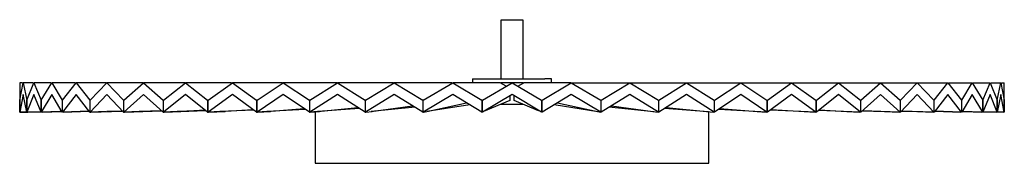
# Paper-space layout '_Frontal' of a CAD drawing. Header units: inches. Extents: x -9.8 to 9.8, y -1.4 to 1.5.
import ezdxf

# ---------------------------------------------------------------- set-up
doc = ezdxf.new("R2010")
doc.units = ezdxf.units.IN
doc.header["$MEASUREMENT"] = 0

psp = doc.layouts.new('_Frontal')

# ---------------------------------------------------------------- linework, layer by layer
at = {"color": 7, "linetype": 'Continuous', "lineweight": 25}
for p, q in [((-0.222, 1.496), (-0.222, 0.315)), ((0.222, 0.315), (0.222, 1.496)), ((-9.843, 0.236), (-9.843, -0.354)), ((-9.785, 0.236), (-9.843, 0.236)), ((-9.842, -0.116), (-9.771, 0.236)), ((-9.771, 0.236), (-9.7, -0.116)), ((-9.57, 0.236), (-9.771, 0.236)), ((-9.698, -0.116), (-9.557, 0.236)), ((-9.557, 0.236), (-9.415, -0.116)), ((-9.217, 0.236), (-9.557, 0.236)), ((-9.412, -0.116), (-9.203, 0.236)), ((-9.203, 0.236), (-8.994, -0.116)), ((-8.729, 0.236), (-9.203, 0.236)), ((-8.99, -0.116), (-8.715, 0.236)), ((-8.715, 0.236), (-8.441, -0.116)), ((-8.114, 0.236), (-8.715, 0.236)), ((-8.436, -0.116), (-8.1, 0.236)), ((-8.1, 0.236), (-7.765, -0.116)), ((-7.381, 0.236), (-8.1, 0.236)), ((-7.759, -0.116), (-7.367, 0.236)), ((-7.367, 0.236), (-6.976, -0.116)), ((-6.541, 0.236), (-7.367, 0.236)), ((-6.969, -0.116), (-6.527, 0.236)), ((-6.527, 0.236), (-6.085, -0.116)), ((-5.605, 0.236), (-6.527, 0.236)), ((-6.077, -0.116), (-5.591, 0.236)), ((-5.591, 0.236), (-5.105, -0.116)), ((-4.588, 0.236), (-5.591, 0.236)), ((-5.097, -0.116), (-4.574, 0.236)), ((-4.574, 0.236), (-4.051, -0.116)), ((-3.504, 0.236), (-4.574, 0.236)), ((-4.042, -0.116), (-3.49, 0.236)), ((-3.49, 0.236), (-2.938, -0.116)), ((-2.369, 0.236), (-3.49, 0.236)), ((-2.929, -0.116), (-2.355, 0.236)), ((-2.355, 0.236), (-1.782, -0.116)), ((-1.2, 0.236), (-2.355, 0.236)), ((-1.773, -0.116), (-1.186, 0.236)), ((-1.186, 0.236), (-0.6, -0.116)), ((-0.237, 0.236), (-1.186, 0.236)), ((-0.787, 0.315), (-0.787, 0.236)), ((-0.591, -0.116), (0, 0.236)), ((-0.119, 0.165), (-0.237, 0.236)), ((0, 0.236), (0.591, -0.116)), ((0.119, 0.165), (0.237, 0.236)), ((1.186, 0.236), (0.237, 0.236)), ((0.6, -0.116), (1.186, 0.236)), ((0.787, 0.236), (0.787, 0.315)), ((1.186, 0.236), (1.773, -0.116)), ((1.2, 0.236), (2.355, 0.236)), ((1.782, -0.116), (2.355, 0.236)), ((2.355, 0.236), (2.929, -0.116)), ((2.369, 0.236), (3.49, 0.236)), ((2.938, -0.116), (3.49, 0.236)), ((3.49, 0.236), (4.042, -0.116)), ((3.504, 0.236), (4.574, 0.236)), ((4.051, -0.116), (4.574, 0.236)), ((4.574, 0.236), (5.097, -0.116)), ((4.588, 0.236), (5.591, 0.236)), ((5.105, -0.116), (5.591, 0.236)), ((5.591, 0.236), (6.077, -0.116)), ((5.605, 0.236), (6.527, 0.236)), ((6.085, -0.116), (6.527, 0.236)), ((6.527, 0.236), (6.969, -0.116)), ((6.541, 0.236), (7.367, 0.236)), ((6.976, -0.116), (7.367, 0.236)), ((7.367, 0.236), (7.759, -0.116)), ((7.381, 0.236), (8.1, 0.236)), ((7.765, -0.116), (8.1, 0.236)), ((8.1, 0.236), (8.436, -0.116)), ((8.114, 0.236), (8.715, 0.236)), ((8.441, -0.116), (8.715, 0.236)), ((8.715, 0.236), (8.99, -0.116)), ((8.729, 0.236), (9.203, 0.236)), ((8.994, -0.116), (9.203, 0.236)), ((9.203, 0.236), (9.412, -0.116)), ((9.217, 0.236), (9.557, 0.236)), ((9.415, -0.116), (9.557, 0.236)), ((9.557, 0.236), (9.698, -0.116)), ((9.57, 0.236), (9.771, 0.236)), ((9.7, -0.116), (9.771, 0.236)), ((9.771, 0.236), (9.842, -0.116)), ((9.785, 0.236), (9.843, 0.236)), ((9.843, -0.354), (9.843, 0.236)), ((-9.771, 0), (-9.842, -0.354)), ((-9.7, -0.354), (-9.771, 0)), ((-9.557, 0), (-9.698, -0.354)), ((-9.415, -0.354), (-9.557, 0)), ((-9.203, 0), (-9.412, -0.354)), ((-8.994, -0.354), (-9.203, 0)), ((-8.715, 0), (-8.99, -0.354)), ((-8.441, -0.354), (-8.715, 0)), ((-8.1, 0), (-8.436, -0.354)), ((-7.765, -0.354), (-8.1, 0)), ((-7.367, 0), (-7.759, -0.354)), ((-6.976, -0.354), (-7.367, 0)), ((-6.527, 0), (-6.969, -0.354)), ((-6.085, -0.354), (-6.527, 0)), ((-5.591, 0), (-6.077, -0.354)), ((-5.105, -0.354), (-5.591, 0)), ((-4.574, 0), (-5.097, -0.354)), ((-4.051, -0.354), (-4.574, 0)), ((-3.49, 0), (-4.042, -0.354)), ((-2.938, -0.354), (-3.49, 0)), ((-2.355, 0), (-2.929, -0.354)), ((-1.782, -0.354), (-2.355, 0)), ((-1.186, 0), (-1.773, -0.354)), ((-0.6, -0.354), (-1.186, 0)), ((0, 0), (-0.591, -0.354)), ((0.591, -0.354), (0, 0)), ((1.186, 0), (0.6, -0.354)), ((1.773, -0.354), (1.186, 0)), ((2.355, 0), (1.782, -0.354)), ((2.929, -0.354), (2.355, 0)), ((3.49, 0), (2.938, -0.354)), ((4.042, -0.354), (3.49, 0)), ((4.574, 0), (4.051, -0.354)), ((5.097, -0.354), (4.574, 0)), ((5.591, 0), (5.105, -0.354)), ((6.077, -0.354), (5.591, 0)), ((6.527, 0), (6.085, -0.354)), ((6.969, -0.354), (6.527, 0)), ((7.367, 0), (6.976, -0.354)), ((7.759, -0.354), (7.367, 0)), ((8.1, 0), (7.765, -0.354)), ((8.436, -0.354), (8.1, 0)), ((8.715, 0), (8.441, -0.354)), ((8.99, -0.354), (8.715, 0)), ((9.203, 0), (8.994, -0.354)), ((9.412, -0.354), (9.203, 0)), ((9.557, 0), (9.415, -0.354)), ((9.698, -0.354), (9.557, 0)), ((9.771, 0), (9.7, -0.354)), ((9.842, -0.354), (9.771, 0)), ((-9.842, -0.354), (-9.842, -0.116)), ((-9.7, -0.116), (-9.7, -0.354)), ((-9.698, -0.354), (-9.698, -0.116)), ((-9.415, -0.116), (-9.415, -0.354)), ((-9.412, -0.354), (-9.412, -0.116)), ((-8.994, -0.116), (-8.994, -0.354)), ((-8.99, -0.354), (-8.99, -0.116)), ((-8.441, -0.116), (-8.441, -0.354)), ((-8.436, -0.354), (-8.436, -0.116)), ((-7.759, -0.116), (-7.765, -0.116)), ((-7.765, -0.116), (-7.765, -0.354)), ((-7.759, -0.354), (-7.759, -0.116)), ((-6.969, -0.116), (-6.976, -0.116)), ((-6.976, -0.116), (-6.976, -0.354)), ((-6.969, -0.354), (-6.969, -0.116)), ((-6.073, -0.116), (-6.085, -0.116)), ((-6.085, -0.116), (-6.085, -0.354)), ((-6.077, -0.354), (-6.077, -0.116)), ((-5.095, -0.116), (-5.105, -0.116)), ((-5.105, -0.116), (-5.105, -0.354)), ((-5.097, -0.354), (-5.097, -0.116)), ((-4.043, -0.116), (-4.051, -0.116)), ((-4.051, -0.116), (-4.051, -0.354)), ((-4.042, -0.354), (-4.042, -0.116)), ((-2.932, -0.116), (-2.938, -0.116)), ((-2.938, -0.116), (-2.938, -0.354)), ((-2.929, -0.354), (-2.929, -0.116)), ((-1.778, -0.116), (-1.782, -0.116)), ((-1.782, -0.116), (-1.782, -0.354)), ((-1.773, -0.354), (-1.773, -0.116)), ((-1.705, -0.343), (-0.912, -0.166)), ((-0.598, -0.116), (-0.6, -0.116)), ((-0.6, -0.116), (-0.6, -0.354)), ((-0.591, -0.354), (-0.591, -0.116)), ((-0.042, -0.118), (-0.571, -0.343)), ((-0.228, -0.197), (0.228, -0.197)), ((-0.042, -0.025), (-0.042, -0.118)), ((0.042, -0.118), (0.042, -0.025)), ((0.533, -0.327), (0.042, -0.118)), ((0.591, -0.116), (0.591, -0.354)), ((0.598, -0.116), (0.6, -0.116)), ((0.6, -0.354), (0.6, -0.116)), ((0.912, -0.166), (1.707, -0.343)), ((1.773, -0.116), (1.773, -0.354)), ((1.778, -0.116), (1.782, -0.116)), ((1.782, -0.354), (1.782, -0.116)), ((2.929, -0.116), (2.929, -0.354)), ((2.932, -0.116), (2.938, -0.116)), ((2.938, -0.354), (2.938, -0.116)), ((4.042, -0.116), (4.042, -0.354)), ((4.043, -0.116), (4.051, -0.116)), ((4.051, -0.354), (4.051, -0.116)), ((5.095, -0.116), (5.105, -0.116)), ((5.097, -0.116), (5.097, -0.354)), ((5.105, -0.354), (5.105, -0.116)), ((6.073, -0.116), (6.085, -0.116)), ((6.077, -0.116), (6.077, -0.354)), ((6.085, -0.354), (6.085, -0.116)), ((6.969, -0.116), (6.969, -0.354)), ((6.969, -0.116), (6.976, -0.116)), ((6.976, -0.354), (6.976, -0.116)), ((7.759, -0.116), (7.759, -0.354)), ((7.759, -0.116), (7.765, -0.116)), ((7.765, -0.354), (7.765, -0.116)), ((8.436, -0.116), (8.436, -0.354)), ((8.441, -0.354), (8.441, -0.116)), ((8.99, -0.116), (8.99, -0.354)), ((8.994, -0.354), (8.994, -0.116)), ((9.412, -0.116), (9.412, -0.354)), ((9.415, -0.354), (9.415, -0.116)), ((9.698, -0.116), (9.698, -0.354)), ((9.7, -0.354), (9.7, -0.116)), ((9.842, -0.116), (9.842, -0.354)), ((-9.843, -0.354), (-9.824, -0.354)), ((-9.698, -0.35), (-9.825, -0.354)), ((-9.824, -0.354), (-9.698, -0.351)), ((-9.7, -0.354), (-9.681, -0.354)), ((-9.412, -0.346), (-9.682, -0.354)), ((-9.681, -0.354), (-9.412, -0.346)), ((-9.396, -0.354), (-9.412, -0.354)), ((-9.042, -0.343), (-9.398, -0.354)), ((-9.396, -0.354), (-9.001, -0.342)), ((-9.031, -0.343), (-9.001, -0.341)), ((-9.001, -0.342), (-9.031, -0.343)), ((-8.974, -0.354), (-8.99, -0.354)), ((-8.636, -0.343), (-8.977, -0.354)), ((-8.974, -0.354), (-8.454, -0.337)), ((-8.626, -0.343), (-8.456, -0.335)), ((-8.454, -0.337), (-8.626, -0.343)), ((-8.441, -0.354), (-8.421, -0.354)), ((-8.105, -0.343), (-8.425, -0.354)), ((-8.421, -0.354), (-7.8, -0.332)), ((-8.095, -0.343), (-7.79, -0.328)), ((-7.8, -0.332), (-8.095, -0.343)), ((-7.765, -0.354), (-7.746, -0.354)), ((-7.455, -0.343), (-7.75, -0.354)), ((-7.746, -0.354), (-7.007, -0.326)), ((-7.446, -0.343), (-7.014, -0.32)), ((-7.007, -0.326), (-7.446, -0.343)), ((-6.976, -0.354), (-6.957, -0.354)), ((-6.697, -0.343), (-6.963, -0.354)), ((-6.957, -0.354), (-6.129, -0.319)), ((-6.689, -0.343), (-6.14, -0.31)), ((-6.129, -0.319), (-6.689, -0.343)), ((-6.085, -0.354), (-6.067, -0.354)), ((-5.841, -0.343), (-6.073, -0.354)), ((-6.067, -0.354), (-5.734, -0.338)), ((-5.834, -0.343), (-5.182, -0.298)), ((-5.165, -0.311), (-5.834, -0.343)), ((-5.105, -0.354), (-5.089, -0.354)), ((-4.899, -0.343), (-5.095, -0.354)), ((-5.089, -0.354), (-4.83, -0.339)), ((-4.894, -0.343), (-4.156, -0.283)), ((-4.132, -0.299), (-4.894, -0.343)), ((-4.051, -0.354), (-4.043, -0.354)), ((-3.887, -0.343), (-4.043, -0.354)), ((-4.036, -0.354), (-4.042, -0.354)), ((-4.036, -0.354), (-3.846, -0.34)), ((-3.935, -0.347), (-3.935, -1.377)), ((-3.882, -0.343), (-3.082, -0.262)), ((-3.049, -0.283), (-3.882, -0.343)), ((-2.938, -0.354), (-2.932, -0.354)), ((-2.925, -0.354), (-2.929, -0.354)), ((-2.925, -0.354), (-2.797, -0.341)), ((-2.814, -0.343), (-1.986, -0.228)), ((-1.939, -0.257), (-2.814, -0.343)), ((-1.782, -0.354), (-1.778, -0.354)), ((-1.77, -0.354), (-1.773, -0.354)), ((-1.77, -0.354), (-1.7, -0.342)), ((-0.844, -0.207), (-1.705, -0.343)), ((-0.6, -0.354), (-0.598, -0.354)), ((0.6, -0.354), (0.598, -0.354)), ((1.714, -0.344), (0.844, -0.207)), ((1.707, -0.343), (1.77, -0.354)), ((1.773, -0.354), (1.77, -0.354)), ((1.782, -0.354), (1.778, -0.354)), ((2.838, -0.345), (1.939, -0.257)), ((1.986, -0.228), (2.817, -0.343)), ((2.817, -0.343), (2.924, -0.354)), ((2.929, -0.354), (2.925, -0.354)), ((2.938, -0.354), (2.932, -0.354)), ((3.929, -0.346), (3.049, -0.283)), ((3.082, -0.262), (3.887, -0.343)), ((3.887, -0.343), (4.036, -0.354)), ((3.935, -1.377), (3.935, -0.347)), ((4.042, -0.354), (4.036, -0.354)), ((4.051, -0.354), (4.043, -0.354)), ((5.095, -0.354), (4.132, -0.299)), ((4.156, -0.283), (4.899, -0.343)), ((4.899, -0.343), (5.088, -0.354)), ((5.105, -0.354), (5.089, -0.354)), ((6.073, -0.354), (5.165, -0.311)), ((5.182, -0.298), (5.84, -0.343)), ((5.84, -0.343), (6.067, -0.354)), ((6.085, -0.354), (6.067, -0.354)), ((6.962, -0.354), (6.128, -0.319)), ((6.14, -0.31), (6.696, -0.343)), ((6.696, -0.343), (6.957, -0.354)), ((6.976, -0.354), (6.957, -0.354)), ((7.75, -0.354), (7.007, -0.326)), ((7.007, -0.326), (7.446, -0.343)), ((7.014, -0.319), (7.455, -0.343)), ((7.455, -0.343), (7.745, -0.354)), ((7.765, -0.354), (7.746, -0.354)), ((8.425, -0.354), (7.786, -0.332)), ((7.786, -0.332), (8.095, -0.343)), ((7.79, -0.328), (8.105, -0.343)), ((8.105, -0.343), (8.421, -0.354)), ((8.441, -0.354), (8.421, -0.354)), ((8.977, -0.354), (8.454, -0.337)), ((8.454, -0.337), (8.626, -0.343)), ((8.456, -0.335), (8.636, -0.343)), ((8.636, -0.343), (8.974, -0.354)), ((8.99, -0.354), (8.974, -0.354)), ((8.995, -0.341), (9.042, -0.343)), ((9.398, -0.354), (9.001, -0.342)), ((9.001, -0.342), (9.031, -0.343)), ((9.042, -0.343), (9.396, -0.354)), ((9.412, -0.354), (9.396, -0.354)), ((9.412, -0.346), (9.681, -0.354)), ((9.682, -0.354), (9.412, -0.346)), ((9.7, -0.354), (9.681, -0.354)), ((9.698, -0.35), (9.824, -0.354)), ((9.825, -0.354), (9.698, -0.351)), ((9.843, -0.354), (9.824, -0.354)), ((-3.935, -1.377), (3.935, -1.377))]:
    psp.add_line(p, q, dxfattribs=at)
for points, knots in [([(-0.218, 1.496), (-0.219, 1.496), (-0.221, 1.496), (-0.187, 1.496), (-0.125, 1.496), (-0.042, 1.496), (0.046, 1.496), (0.13, 1.496), (0.167, 1.496), (0.186, 1.496)], [0, 0, 0, 0, 0.080671, 0.233892, 0.387114, 0.540335, 0.693557, 0.846778, 1, 1, 1, 1]), ([(0.186, 1.496), (0.201, 1.496), (0.222, 1.496), (0.219, 1.496), (0.218, 1.496)], [0, 0, 0, 0, 0.678655, 1, 1, 1, 1]), ([(-0.787, 0.315), (-0.787, 0.315), (-0.792, 0.315), (-0.773, 0.315), (-0.73, 0.315), (-0.654, 0.315), (-0.555, 0.315), (-0.433, 0.315), (-0.296, 0.315), (-0.147, 0.315), (0.008, 0.315), (0.163, 0.315), (0.311, 0.315), (0.447, 0.315), (0.567, 0.315), (0.629, 0.315), (0.659, 0.315)], [0, 0, 0, 0, 0.004023, 0.080637, 0.15725, 0.233864, 0.310478, 0.387091, 0.463705, 0.540318, 0.616932, 0.693546, 0.770159, 0.846773, 0.923386, 1, 1, 1, 1]), ([(0.223, 0.236), (0.203, 0.236), (0.134, 0.236), (0.008, 0.236), (-0.123, 0.236), (-0.198, 0.236), (-0.223, 0.236)], [0, 0, 0, 0, 0.142716, 0.482155, 0.821593, 1, 1, 1, 1]), ([(0.787, 0.315), (0.784, 0.315), (0.779, 0.315), (0.736, 0.315), (0.685, 0.315), (0.659, 0.315)], [0, 0, 0, 0, 0.321456, 0.660728, 1, 1, 1, 1])]:
    psp.add_open_spline(points, degree=3, knots=knots, dxfattribs=at)

doc.saveas('drawing.dxf')
